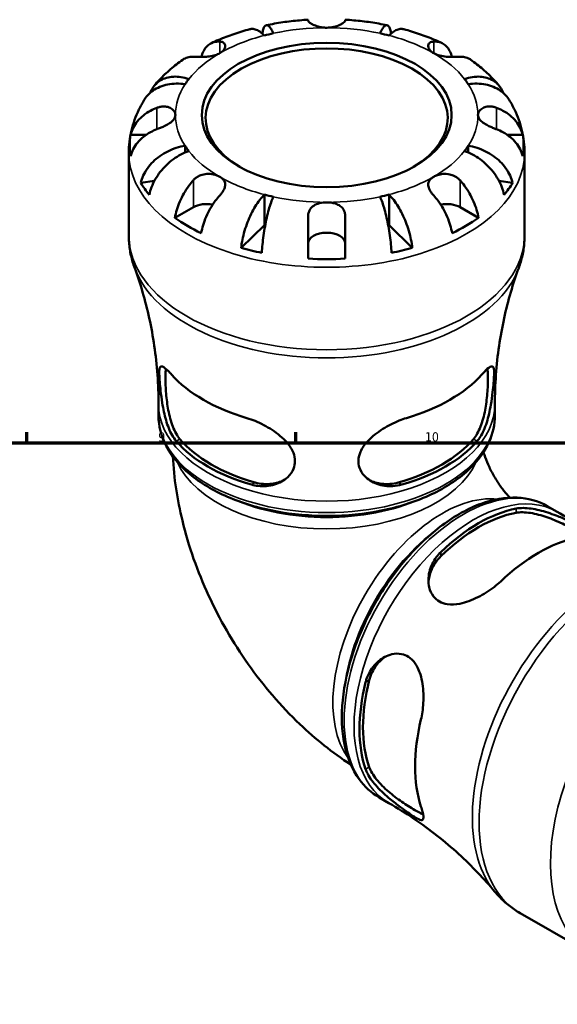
# Model space of a CAD drawing. Header units: millimetres. Extents: x 0 to 903, y 0 to 953.
# Tile 8 of 9: x 559 to 699, y 428 to 684. Entities that reach past the tile are written whole.
import ezdxf

# ---------------------------------------------------------------- set-up
doc = ezdxf.new("R2010")
doc.units = ezdxf.units.MM
for name, color, linetype, lineweight in [('Border (ANSI)', 7, 'Continuous', 70), ('Visible (ANSI)', 7, 'Continuous', 50), ('Visible Narrow (ANSI)', 7, 'Continuous', 35)]:
    doc.layers.add(name, color=color, linetype=linetype, lineweight=lineweight)
doc.styles.add('Note Text (ANSI)', font='tahoma.ttf')

# ---------------------------------------------------------------- blocks, each defined once
blk = doc.blocks.new('Borders Default Border')
at = {"layer": 'Border (ANSI)'}
for p, q in [((560.67, 574), (560.67, 576.8)), ((630.75, 574), (630.75, 576.8))]:
    blk.add_line(p, q, dxfattribs=at)
at = {"layer": 'Border (ANSI)', "flags": 128}
blk.add_lwpolyline([(20, 20), (20, 574), (821, 574), (821, 20), (20, 20)], dxfattribs=at)
at = {"layer": 'Border (ANSI)', "color": 5, "true_color": 0x0000ff, "char_height": 2.4, "attachment_point": 7, "style": 'Note Text (ANSI)'}
for s, insert in [('9', (594.92, 574.35)), ('10', (664.35, 574.35))]:
    blk.add_mtext(s, dxfattribs=dict(at, insert=insert))

msp = doc.modelspace()

# ---------------------------------------------------------------- linework, layer by layer
at = {"layer": 'Visible (ANSI)'}
for p, q in [((633.9, 683.98), (633.9, 684.18)), ((643.6, 684.18), (643.6, 683.98)), ((587.73, 654.25), (591.83, 654.25)), ((685.68, 654.25), (689.78, 654.25)), ((601.91, 651.35), (601.91, 649.63)), ((675.6, 651.35), (675.6, 649.63)), ((587.25, 628.02), (587.25, 649.47)), ((690.25, 628.02), (690.25, 649.47)), ((590.36, 641.7), (593.93, 642.24)), ((683.58, 642.24), (687.15, 641.7)), ((622.53, 638.66), (622.53, 630.74)), ((654.98, 638.66), (654.98, 630.74)), ((599.25, 632.6), (604.05, 635.38)), ((673.46, 635.38), (678.26, 632.6)), ((616.47, 624.8), (622.53, 630.74)), ((633.9, 621.99), (633.9, 632.91)), ((643.6, 632.91), (643.6, 621.99)), ((654.98, 630.74), (661.04, 624.8)), ((594.98, 581.16), (594.98, 584.13)), ((682.53, 581.16), (682.53, 584.13)), ((696.15, 557.57), (698.72, 556.09)), ((652.37, 481.75), (654.95, 480.27)), ((689.09, 451.63), (707.67, 440.91))]:
    msp.add_line(p, q, dxfattribs=at)
for centre, major_axis, start_param, end_param in [((638.75, 659.37), (-39.37, 0), 5.073083, 5.137094), ((638.75, 659.37), (-39.37, 0), 4.287684, 4.351695), ((638.75, 658.53), (-31.5, 0), 2.372413, 7.052365), ((638.75, 659.37), (-39.37, 0), 5.858481, 5.922492), ((638.75, 659.37), (39.37, 0), 0.360694, 0.424705), ((638.75, 651.45), (-51.26, 0), 6.188419, 6.377952), ((638.75, 651.45), (51.26, 0), 6.188419, 6.377952), ((638.75, 659.37), (-39.37, 0), 0.360694, 0.424705), ((638.75, 659.37), (39.37, 0), 5.858481, 5.922492), ((638.75, 651.45), (-51.26, 0), 0.335683, 0.449715), ((638.75, 651.45), (51.26, 0), 5.833471, 5.947502), ((638.75, 659.37), (39.37, 0), 4.287684, 4.351695), ((638.75, 659.37), (39.37, 0), 5.073083, 5.137094), ((607.48, 633.4), (4.85, 0), 1.234092, 2.356194), ((670.03, 633.4), (4.85, 0), 0.785398, 1.9075), ((638.75, 651.45), (-51.26, 0), 0.690632, 0.880165), ((638.75, 651.45), (39.38, 0), 4.287684, 4.293962), ((638.75, 651.45), (39.37, 0), 5.130816, 5.137094), ((638.75, 651.45), (-51.26, 0), 2.261428, 2.450961), ((638.75, 625.92), (-4.85, 0), 3.141593, 6.283185), ((638.75, 651.45), (-51.26, 0), 1.121082, 1.235113), ((638.75, 651.45), (-51.26, 0), 1.90648, 2.020511), ((638.75, 651.45), (-51.26, 0), 1.47603, 1.665563), ((638.75, 603.78), (45.39, 0), 3.616655, 4.237327), ((638.75, 603.78), (45.39, 0), 5.187451, 5.808123), ((638.75, 585.78), (-43.79, 0), 0.463321, 1.107475), ((638.75, 585.78), (-42.51, 0), 0.453326, 1.11747), ((638.75, 585.78), (-42.51, 0), 2.024122, 2.688267), ((638.75, 585.78), (-43.79, 0), 2.034117, 2.678272), ((678.26, 517.35), (21.89, 37.92), 0.463321, 1.107475), ((678.26, 517.35), (21.26, 36.82), 0.453326, 1.11747), ((693.85, 508.35), (-22.69, -39.31), 3.616655, 4.237327), ((678.26, 517.35), (21.89, 37.92), 2.034117, 2.678272), ((678.26, 517.35), (21.26, 36.82), 2.024122, 2.688267), ((693.85, 508.35), (-22.69, -39.31), 5.187451, 5.808123)]:
    msp.add_ellipse(centre, major_axis=major_axis, ratio=0.57735, start_param=start_param, end_param=end_param, dxfattribs=at)
msp.add_ellipse((638.75, 659.37), major_axis=(32.53, 0), ratio=0.57735, dxfattribs=at)
for points, knots in [([(622.53, 680.08), (622.15, 680.46), (621.73, 680.81), (620.91, 681.35), (620.51, 681.54), (619.81, 681.76), (619.44, 681.81), (618.96, 681.77), (618.84, 681.75), (618.72, 681.72)], [5.4054325, 5.4054325, 5.4054325, 5.4054325, 5.6314382, 5.6314382, 5.857444, 5.857444, 6.0826172, 6.0826172, 6.1654865, 6.1654865, 6.1654865, 6.1654865]), ([(622, 680.57), (622.01, 680.65), (622.03, 680.74), (622.11, 681.22), (622.21, 681.6), (622.44, 682.2), (622.57, 682.42), (622.83, 682.69), (622.99, 682.77), (623.33, 682.75), (623.51, 682.65), (623.86, 682.34), (624.06, 682.1), (624.46, 681.46), (624.67, 681.06), (624.86, 680.64)], [0.404482, 0.404482, 0.404482, 0.404482, 0.448338, 0.448338, 0.672896, 0.672896, 0.897454, 0.897454, 1.122627, 1.122627, 1.3478, 1.3478, 1.573806, 1.573806, 1.799811, 1.799811, 1.799811, 1.799811]), ([(633.9, 684.18), (633.17, 684.14), (632.43, 684.08), (630.97, 683.95), (630.24, 683.88), (628.78, 683.71), (628.05, 683.61), (626.6, 683.4), (625.88, 683.28), (624.45, 683.03), (623.74, 682.89), (623.03, 682.75)], [2.4609094, 2.4609094, 2.4609094, 2.4609094, 2.5087357, 2.5087357, 2.5565621, 2.5565621, 2.6043885, 2.6043885, 2.6522149, 2.6522149, 2.7000412, 2.7000412, 2.7000412, 2.7000412]), ([(638.75, 682.1), (638.38, 682.1), (638, 682.13), (637.23, 682.23), (636.85, 682.31), (636.03, 682.54), (635.6, 682.71), (634.89, 683.05), (634.61, 683.22), (634.24, 683.49), (634.13, 683.6), (633.97, 683.78), (633.93, 683.86), (633.91, 683.95), (633.9, 683.96), (633.9, 683.98)], [0, 0, 0, 0, 0.1137566, 0.1137566, 0.235381, 0.235381, 0.394309, 0.394309, 0.5463069, 0.5463069, 0.6520405, 0.6520405, 0.7538182, 0.7538182, 0.779338, 0.779338, 0.779338, 0.779338]), ([(643.6, 683.98), (643.6, 683.96), (643.6, 683.93), (643.57, 683.83), (643.52, 683.75), (643.34, 683.56), (643.22, 683.45), (642.82, 683.17), (642.51, 682.99), (641.71, 682.62), (641.19, 682.44), (640.03, 682.18), (639.4, 682.1), (638.75, 682.1)], [-0.780901, -0.780901, -0.780901, -0.780901, -0.7424964, -0.7424964, -0.6416801, -0.6416801, -0.533088, -0.533088, -0.3772794, -0.3772794, -0.1925034, -0.1925034, 0, 0, 0, 0]), ([(654.48, 682.75), (653.77, 682.89), (653.06, 683.03), (651.63, 683.28), (650.91, 683.4), (649.46, 683.61), (648.73, 683.71), (647.27, 683.88), (646.54, 683.95), (645.08, 684.08), (644.34, 684.14), (643.6, 684.18)], [2.0123477, 2.0123477, 2.0123477, 2.0123477, 2.0601741, 2.0601741, 2.1080005, 2.1080005, 2.1558269, 2.1558269, 2.2036533, 2.2036533, 2.2514796, 2.2514796, 2.2514796, 2.2514796]), ([(652.65, 680.64), (652.84, 681.06), (653.05, 681.46), (653.45, 682.1), (653.65, 682.34), (654, 682.65), (654.18, 682.75), (654.52, 682.77), (654.68, 682.69), (654.94, 682.42), (655.07, 682.2), (655.3, 681.6), (655.4, 681.22), (655.48, 680.74), (655.5, 680.65), (655.51, 680.57)], [5.405432, 5.405432, 5.405432, 5.405432, 5.631438, 5.631438, 5.857444, 5.857444, 6.082617, 6.082617, 6.30779, 6.30779, 6.532348, 6.532348, 6.756906, 6.756906, 6.800762, 6.800762, 6.800762, 6.800762]), ([(658.79, 681.72), (658.67, 681.75), (658.55, 681.77), (658.07, 681.81), (657.7, 681.76), (657, 681.54), (656.6, 681.35), (655.78, 680.81), (655.36, 680.46), (654.98, 680.08)], [1.0397575, 1.0397575, 1.0397575, 1.0397575, 1.1226267, 1.1226267, 1.3478, 1.3478, 1.5738057, 1.5738057, 1.7998115, 1.7998115, 1.7998115, 1.7998115]), ([(618.72, 681.72), (618.02, 681.53), (617.33, 681.33), (615.96, 680.9), (615.28, 680.68), (613.94, 680.22), (613.27, 679.98), (611.95, 679.47), (611.3, 679.21), (610.01, 678.66), (609.37, 678.37), (608.74, 678.07)], [2.7981131, 2.7981131, 2.7981131, 2.7981131, 2.8463714, 2.8463714, 2.8946297, 2.8946297, 2.942888, 2.942888, 2.9911463, 2.9911463, 3.0394045, 3.0394045, 3.0394045, 3.0394045]), ([(668.77, 678.07), (668.14, 678.37), (667.5, 678.66), (666.21, 679.21), (665.56, 679.47), (664.24, 679.98), (663.57, 680.22), (662.23, 680.68), (661.55, 680.9), (660.18, 681.33), (659.49, 681.53), (658.79, 681.72)], [1.6729845, 1.6729845, 1.6729845, 1.6729845, 1.7212427, 1.7212427, 1.769501, 1.769501, 1.8177593, 1.8177593, 1.8660176, 1.8660176, 1.9142758, 1.9142758, 1.9142758, 1.9142758]), ([(606.15, 674.48), (606.26, 674.97), (606.41, 675.41), (606.79, 676.23), (607.06, 676.67), (607.7, 677.41), (608.07, 677.71), (608.82, 678.14), (609.27, 678.31), (610.13, 678.47), (610.52, 678.5), (610.91, 678.48)], [0.258624, 0.258624, 0.258624, 0.258624, 0.448154, 0.448154, 0.672744, 0.672744, 0.897333, 0.897333, 1.122733, 1.122733, 1.298149, 1.298149, 1.298149, 1.298149]), ([(610.91, 678.48), (611.06, 678.48), (611.19, 678.46), (611.46, 678.4), (611.59, 678.36), (611.85, 678.23), (611.97, 678.15), (612.25, 677.84), (612.34, 677.59), (612.32, 677), (612.2, 676.67), (611.73, 676.02), (611.37, 675.71), (610.91, 675.45)], [-0.7851647, -0.7851647, -0.7851647, -0.7851647, -0.716742, -0.716742, -0.6425931, -0.6425931, -0.5481734, -0.5481734, -0.3758449, -0.3758449, -0.1926592, -0.1926592, 0, 0, 0, 0]), ([(666.6, 675.45), (666.29, 675.62), (666.02, 675.82), (665.57, 676.28), (665.4, 676.53), (665.16, 677.12), (665.14, 677.44), (665.31, 677.89), (665.42, 678.05), (665.71, 678.26), (665.85, 678.34), (666.19, 678.44), (666.37, 678.47), (666.58, 678.48), (666.59, 678.48), (666.6, 678.48)], [-3.3753593, -3.3753593, -3.3753593, -3.3753593, -3.2447206, -3.2447206, -3.1008128, -3.1008128, -2.9131852, -2.9131852, -2.7854081, -2.7854081, -2.6909433, -2.6909433, -2.5942729, -2.5942729, -2.5910823, -2.5910823, -2.5910823, -2.5910823]), ([(666.6, 678.48), (666.99, 678.5), (667.38, 678.47), (668.24, 678.31), (668.69, 678.14), (669.44, 677.71), (669.81, 677.41), (670.45, 676.67), (670.72, 676.23), (671.1, 675.41), (671.25, 674.97), (671.36, 674.48)], [5.914315, 5.914315, 5.914315, 5.914315, 6.08973, 6.08973, 6.31513, 6.31513, 6.53972, 6.53972, 6.764309, 6.764309, 6.953839, 6.953839, 6.953839, 6.953839]), ([(604.05, 674.52), (603.66, 674.54), (603.27, 674.51), (602.41, 674.35), (601.96, 674.18), (601.48, 673.9), (601.37, 673.83), (601.27, 673.76)], [5.9143151, 5.9143151, 5.9143151, 5.9143151, 6.089731, 6.089731, 6.3151309, 6.3151309, 6.3796216, 6.3796216, 6.3796216, 6.3796216]), ([(610.91, 675.45), (610.57, 675.25), (610.18, 675.08), (609.27, 674.8), (608.74, 674.69), (607.71, 674.55), (607.22, 674.52), (606.31, 674.48), (605.9, 674.48), (605.28, 674.48), (605.06, 674.49), (604.65, 674.5), (604.47, 674.5), (604.21, 674.51), (604.13, 674.52), (604.05, 674.52)], [0, 0, 0, 0, 0.1455897, 0.1455897, 0.3093084, 0.3093084, 0.4583051, 0.4583051, 0.5873511, 0.5873511, 0.6677541, 0.6677541, 0.7399915, 0.7399915, 0.7763225, 0.7763225, 0.7763225, 0.7763225]), ([(673.46, 674.52), (673.35, 674.52), (673.24, 674.51), (672.9, 674.5), (672.67, 674.49), (672.13, 674.48), (671.83, 674.48), (671.01, 674.49), (670.49, 674.5), (669.35, 674.6), (668.75, 674.69), (667.59, 674.98), (667.05, 675.18), (666.6, 675.45)], [-0.775077, -0.775077, -0.775077, -0.775077, -0.725604, -0.725604, -0.6359426, -0.6359426, -0.5336564, -0.5336564, -0.3753162, -0.3753162, -0.1921678, -0.1921678, 0, 0, 0, 0]), ([(676.24, 673.76), (676.14, 673.83), (676.03, 673.9), (675.55, 674.18), (675.1, 674.35), (674.24, 674.51), (673.85, 674.54), (673.46, 674.52)], [0.8328421, 0.8328421, 0.8328421, 0.8328421, 0.8973328, 0.8973328, 1.1227327, 1.1227327, 1.2981486, 1.2981486, 1.2981486, 1.2981486]), ([(601.27, 673.76), (600.72, 673.37), (600.18, 672.97), (599.13, 672.15), (598.62, 671.73), (597.61, 670.86), (597.12, 670.42), (596.16, 669.5), (595.7, 669.03), (594.79, 668.06), (594.35, 667.56), (593.92, 667.05)], [3.2419452, 3.2419452, 3.2419452, 3.2419452, 3.2895229, 3.2895229, 3.3371007, 3.3371007, 3.3846785, 3.3846785, 3.4322562, 3.4322562, 3.479834, 3.479834, 3.479834, 3.479834]), ([(683.59, 667.05), (683.16, 667.56), (682.72, 668.06), (681.81, 669.03), (681.35, 669.5), (680.39, 670.42), (679.9, 670.86), (678.89, 671.73), (678.38, 672.15), (677.33, 672.97), (676.79, 673.37), (676.24, 673.76)], [1.232555, 1.232555, 1.232555, 1.232555, 1.2801328, 1.2801328, 1.3277105, 1.3277105, 1.3752883, 1.3752883, 1.422866, 1.422866, 1.4704438, 1.4704438, 1.4704438, 1.4704438]), ([(592.86, 665.19), (592.96, 665.45), (593.06, 665.69), (593.43, 666.4), (593.76, 666.88), (594.54, 667.72), (594.99, 668.08), (595.91, 668.64), (596.45, 668.88), (597.63, 669.22), (598.25, 669.32), (599.45, 669.38), (600.13, 669.35), (601.52, 669.14), (602.23, 668.96), (602.88, 668.74)], [0.342713, 0.342713, 0.342713, 0.342713, 0.448338, 0.448338, 0.672896, 0.672896, 0.897454, 0.897454, 1.122627, 1.122627, 1.3478, 1.3478, 1.573806, 1.573806, 1.799811, 1.799811, 1.799811, 1.799811]), ([(674.63, 668.74), (675.28, 668.96), (675.99, 669.14), (677.38, 669.35), (678.06, 669.38), (679.26, 669.32), (679.88, 669.22), (681.06, 668.88), (681.6, 668.64), (682.52, 668.08), (682.97, 667.72), (683.75, 666.88), (684.08, 666.4), (684.45, 665.69), (684.55, 665.45), (684.65, 665.19)], [5.405432, 5.405432, 5.405432, 5.405432, 5.631438, 5.631438, 5.857444, 5.857444, 6.082617, 6.082617, 6.30779, 6.30779, 6.532348, 6.532348, 6.756906, 6.756906, 6.86253, 6.86253, 6.86253, 6.86253]), ([(601.91, 667.39), (601.18, 667.5), (600.39, 667.56), (598.83, 667.53), (598.06, 667.45), (596.72, 667.18), (596.01, 666.97), (594.69, 666.43), (594.08, 666.09), (593.05, 665.38), (592.54, 664.94), (591.77, 664.08), (591.48, 663.68), (591.23, 663.28)], [5.405432, 5.405432, 5.405432, 5.405432, 5.631438, 5.631438, 5.857444, 5.857444, 6.082617, 6.082617, 6.30779, 6.30779, 6.532348, 6.532348, 6.702846, 6.702846, 6.702846, 6.702846]), ([(686.28, 663.28), (686.03, 663.68), (685.74, 664.08), (684.97, 664.94), (684.46, 665.38), (683.43, 666.09), (682.82, 666.43), (681.5, 666.97), (680.79, 667.18), (679.45, 667.45), (678.68, 667.53), (677.12, 667.56), (676.33, 667.5), (675.6, 667.39)], [0.502398, 0.502398, 0.502398, 0.502398, 0.672896, 0.672896, 0.897454, 0.897454, 1.122627, 1.122627, 1.3478, 1.3478, 1.573806, 1.573806, 1.799811, 1.799811, 1.799811, 1.799811]), ([(591.23, 663.28), (590.74, 662.47), (590.28, 661.63), (589.45, 659.9), (589.08, 659.01), (588.43, 657.18), (588.16, 656.25), (587.71, 654.35), (587.54, 653.39), (587.31, 651.44), (587.25, 650.45), (587.25, 649.47)], [3.5898317, 3.5898317, 3.5898317, 3.5898317, 3.6572635, 3.6572635, 3.7246953, 3.7246953, 3.7921272, 3.7921272, 3.859559, 3.859559, 3.9269908, 3.9269908, 3.9269908, 3.9269908]), ([(587.73, 654.25), (587.89, 654.88), (588.13, 655.5), (588.69, 656.62), (589.08, 657.21), (589.99, 658.32), (590.51, 658.83), (591.57, 659.7), (592.21, 660.13), (593.42, 660.79), (593.98, 661.04), (594.53, 661.25)], [0.230037, 0.230037, 0.230037, 0.230037, 0.448154, 0.448154, 0.672744, 0.672744, 0.897333, 0.897333, 1.122733, 1.122733, 1.298149, 1.298149, 1.298149, 1.298149]), ([(594.53, 661.25), (594.65, 661.29), (594.76, 661.33), (595.19, 661.46), (595.5, 661.53), (596.14, 661.61), (596.46, 661.61), (597.22, 661.54), (597.64, 661.42), (598.43, 661.04), (598.77, 660.76), (599.25, 660.11), (599.38, 659.74), (599.38, 659.37)], [-0.780901, -0.780901, -0.780901, -0.780901, -0.7424964, -0.7424964, -0.6416801, -0.6416801, -0.533088, -0.533088, -0.3772794, -0.3772794, -0.1925034, -0.1925034, 0, 0, 0, 0]), ([(678.13, 659.37), (678.13, 659.59), (678.17, 659.81), (678.36, 660.25), (678.5, 660.46), (678.93, 660.92), (679.26, 661.14), (680, 661.46), (680.41, 661.56), (681.17, 661.61), (681.49, 661.6), (682.12, 661.51), (682.44, 661.43), (682.83, 661.3), (682.9, 661.28), (682.98, 661.25)], [0, 0, 0, 0, 0.1137566, 0.1137566, 0.235381, 0.235381, 0.394309, 0.394309, 0.5463069, 0.5463069, 0.6520405, 0.6520405, 0.7538182, 0.7538182, 0.779338, 0.779338, 0.779338, 0.779338]), ([(682.98, 661.25), (683.53, 661.04), (684.09, 660.79), (685.3, 660.13), (685.94, 659.7), (687, 658.83), (687.52, 658.32), (688.43, 657.21), (688.82, 656.62), (689.38, 655.5), (689.62, 654.88), (689.78, 654.25)], [5.914315, 5.914315, 5.914315, 5.914315, 6.089731, 6.089731, 6.31513, 6.31513, 6.53972, 6.53972, 6.764309, 6.764309, 6.982426, 6.982426, 6.982426, 6.982426]), ([(690.25, 649.47), (690.25, 650.45), (690.2, 651.44), (689.97, 653.39), (689.8, 654.35), (689.35, 656.25), (689.08, 657.18), (688.43, 659.01), (688.06, 659.9), (687.23, 661.63), (686.77, 662.47), (686.28, 663.28)], [0.7853982, 0.7853982, 0.7853982, 0.7853982, 0.85283, 0.85283, 0.9202618, 0.9202618, 0.9876936, 0.9876936, 1.0551255, 1.0551255, 1.1225573, 1.1225573, 1.1225573, 1.1225573]), ([(599.38, 659.37), (599.38, 659.15), (599.34, 658.93), (599.15, 658.49), (599.01, 658.27), (598.58, 657.77), (598.25, 657.5), (597.51, 657), (597.1, 656.77), (596.34, 656.4), (596.02, 656.26), (595.39, 655.98), (595.07, 655.86), (594.68, 655.71), (594.61, 655.68), (594.53, 655.65)], [0, 0, 0, 0, 0.1137566, 0.1137566, 0.235381, 0.235381, 0.394309, 0.394309, 0.5463069, 0.5463069, 0.6520405, 0.6520405, 0.7538182, 0.7538182, 0.779338, 0.779338, 0.779338, 0.779338]), ([(682.98, 655.65), (682.86, 655.69), (682.75, 655.74), (682.32, 655.9), (682.01, 656.03), (681.37, 656.31), (681.05, 656.46), (680.29, 656.84), (679.87, 657.08), (679.08, 657.64), (678.74, 657.95), (678.26, 658.64), (678.13, 659), (678.13, 659.37)], [-0.780901, -0.780901, -0.780901, -0.780901, -0.7424964, -0.7424964, -0.6416801, -0.6416801, -0.533088, -0.533088, -0.3772794, -0.3772794, -0.1925034, -0.1925034, 0, 0, 0, 0]), ([(594.53, 655.65), (593.98, 655.44), (593.42, 655.19), (592.21, 654.53), (591.57, 654.1), (590.51, 653.23), (589.99, 652.72), (589.08, 651.61), (588.69, 651.02), (588.13, 649.9), (587.89, 649.28), (587.73, 648.65)], [5.914315, 5.914315, 5.914315, 5.914315, 6.089731, 6.089731, 6.315131, 6.315131, 6.53972, 6.53972, 6.764309, 6.764309, 6.982427, 6.982427, 6.982427, 6.982427]), ([(689.78, 648.65), (689.62, 649.28), (689.38, 649.9), (688.82, 651.02), (688.43, 651.61), (687.52, 652.72), (687, 653.23), (685.94, 654.1), (685.3, 654.53), (684.09, 655.19), (683.53, 655.44), (682.98, 655.65)], [0.230037, 0.230037, 0.230037, 0.230037, 0.448154, 0.448154, 0.672744, 0.672744, 0.897333, 0.897333, 1.122733, 1.122733, 1.298149, 1.298149, 1.298149, 1.298149]), ([(590.36, 641.7), (590.51, 642.36), (590.75, 643.01), (591.29, 644.21), (591.66, 644.86), (592.54, 646.1), (593.05, 646.69), (594.08, 647.71), (594.69, 648.23), (596.01, 649.16), (596.72, 649.58), (598.06, 650.25), (598.83, 650.57), (600.39, 651.06), (601.18, 651.24), (601.91, 651.35)], [0.230035, 0.230035, 0.230035, 0.230035, 0.448338, 0.448338, 0.672896, 0.672896, 0.897454, 0.897454, 1.122627, 1.122627, 1.3478, 1.3478, 1.573806, 1.573806, 1.799811, 1.799811, 1.799811, 1.799811]), ([(675.6, 651.35), (676.33, 651.24), (677.12, 651.06), (678.68, 650.57), (679.45, 650.25), (680.79, 649.58), (681.5, 649.16), (682.82, 648.23), (683.43, 647.71), (684.46, 646.69), (684.97, 646.1), (685.85, 644.86), (686.22, 644.21), (686.76, 643.01), (687, 642.36), (687.15, 641.7)], [5.405432, 5.405432, 5.405432, 5.405432, 5.631438, 5.631438, 5.857444, 5.857444, 6.082617, 6.082617, 6.30779, 6.30779, 6.532348, 6.532348, 6.756906, 6.756906, 6.975209, 6.975209, 6.975209, 6.975209]), ([(602.88, 650), (602.23, 649.78), (601.52, 649.48), (600.13, 648.75), (599.45, 648.32), (598.25, 647.44), (597.63, 646.92), (596.45, 645.77), (595.91, 645.16), (594.99, 643.98), (594.54, 643.32), (593.76, 641.94), (593.43, 641.24), (592.94, 639.96), (592.73, 639.27), (592.6, 638.59)], [5.405432, 5.405432, 5.405432, 5.405432, 5.631438, 5.631438, 5.857444, 5.857444, 6.082617, 6.082617, 6.30779, 6.30779, 6.532348, 6.532348, 6.756906, 6.756906, 6.975209, 6.975209, 6.975209, 6.975209]), ([(684.91, 638.59), (684.78, 639.27), (684.57, 639.96), (684.08, 641.24), (683.75, 641.94), (682.97, 643.32), (682.52, 643.98), (681.6, 645.16), (681.06, 645.77), (679.88, 646.92), (679.26, 647.44), (678.06, 648.32), (677.38, 648.75), (675.99, 649.48), (675.28, 649.78), (674.63, 650)], [0.230035, 0.230035, 0.230035, 0.230035, 0.448338, 0.448338, 0.672896, 0.672896, 0.897454, 0.897454, 1.122627, 1.122627, 1.3478, 1.3478, 1.573806, 1.573806, 1.799811, 1.799811, 1.799811, 1.799811]), ([(604.05, 642.37), (604.16, 642.49), (604.27, 642.61), (604.61, 642.91), (604.84, 643.09), (605.38, 643.43), (605.68, 643.58), (606.5, 643.89), (607.02, 644), (608.16, 644.08), (608.76, 644.03), (609.92, 643.77), (610.46, 643.56), (610.91, 643.3)], [-0.775077, -0.775077, -0.775077, -0.775077, -0.725604, -0.725604, -0.6359426, -0.6359426, -0.5336564, -0.5336564, -0.3753162, -0.3753162, -0.1921678, -0.1921678, 0, 0, 0, 0]), ([(610.91, 643.3), (611.22, 643.12), (611.49, 642.92), (611.94, 642.45), (612.11, 642.19), (612.35, 641.53), (612.37, 641.13), (612.2, 640.41), (612.09, 640.11), (611.8, 639.58), (611.66, 639.35), (611.32, 638.89), (611.14, 638.66), (610.93, 638.43), (610.92, 638.42), (610.91, 638.41)], [-3.3753593, -3.3753593, -3.3753593, -3.3753593, -3.2447206, -3.2447206, -3.1008128, -3.1008128, -2.9131852, -2.9131852, -2.7854081, -2.7854081, -2.6909433, -2.6909433, -2.5942729, -2.5942729, -2.5910823, -2.5910823, -2.5910823, -2.5910823]), ([(666.6, 638.41), (666.49, 638.53), (666.39, 638.65), (666.11, 638.99), (665.95, 639.21), (665.64, 639.69), (665.51, 639.94), (665.25, 640.57), (665.17, 640.93), (665.19, 641.67), (665.31, 642.04), (665.79, 642.73), (666.14, 643.03), (666.6, 643.3)], [-0.775077, -0.775077, -0.775077, -0.775077, -0.725604, -0.725604, -0.6359426, -0.6359426, -0.5336564, -0.5336564, -0.3753162, -0.3753162, -0.1921678, -0.1921678, 0, 0, 0, 0]), ([(666.6, 643.3), (666.91, 643.47), (667.25, 643.63), (668.05, 643.88), (668.5, 643.98), (669.57, 644.08), (670.19, 644.05), (671.21, 643.82), (671.61, 643.68), (672.26, 643.36), (672.52, 643.2), (673, 642.83), (673.23, 642.62), (673.44, 642.39), (673.45, 642.38), (673.46, 642.37)], [-3.3753593, -3.3753593, -3.3753593, -3.3753593, -3.2447206, -3.2447206, -3.1008128, -3.1008128, -2.9131852, -2.9131852, -2.7854081, -2.7854081, -2.6909433, -2.6909433, -2.5942729, -2.5942729, -2.5910823, -2.5910823, -2.5910823, -2.5910823]), ([(599.25, 632.6), (599.36, 633.3), (599.53, 634.02), (599.93, 635.36), (600.2, 636.11), (600.84, 637.59), (601.21, 638.32), (601.96, 639.61), (602.41, 640.3), (603.27, 641.46), (603.66, 641.94), (604.05, 642.37)], [0.230037, 0.230037, 0.230037, 0.230037, 0.448154, 0.448154, 0.672744, 0.672744, 0.897333, 0.897333, 1.122733, 1.122733, 1.298149, 1.298149, 1.298149, 1.298149]), ([(673.46, 642.37), (673.85, 641.94), (674.24, 641.46), (675.1, 640.3), (675.55, 639.61), (676.3, 638.32), (676.67, 637.59), (677.31, 636.11), (677.58, 635.36), (677.98, 634.02), (678.15, 633.3), (678.26, 632.6)], [5.914315, 5.914315, 5.914315, 5.914315, 6.089731, 6.089731, 6.315131, 6.315131, 6.53972, 6.53972, 6.764309, 6.764309, 6.982427, 6.982427, 6.982427, 6.982427]), ([(610.91, 638.41), (610.52, 637.98), (610.13, 637.5), (609.27, 636.34), (608.82, 635.65), (608.07, 634.36), (607.7, 633.63), (607.06, 632.15), (606.79, 631.4), (606.39, 630.06), (606.22, 629.34), (606.1, 628.64)], [5.914315, 5.914315, 5.914315, 5.914315, 6.08973, 6.08973, 6.31513, 6.31513, 6.53972, 6.53972, 6.764309, 6.764309, 6.982426, 6.982426, 6.982426, 6.982426]), ([(616.47, 624.8), (616.55, 625.51), (616.68, 626.25), (616.96, 627.65), (617.16, 628.43), (617.62, 629.99), (617.89, 630.77), (618.42, 632.16), (618.75, 632.9), (619.44, 634.32), (619.81, 635), (620.51, 636.16), (620.91, 636.75), (621.73, 637.81), (622.15, 638.28), (622.53, 638.66)], [0.230035, 0.230035, 0.230035, 0.230035, 0.448338, 0.448338, 0.672896, 0.672896, 0.897454, 0.897454, 1.122627, 1.122627, 1.3478, 1.3478, 1.573806, 1.573806, 1.799811, 1.799811, 1.799811, 1.799811]), ([(654.98, 638.66), (655.36, 638.28), (655.78, 637.81), (656.6, 636.75), (657, 636.16), (657.7, 635), (658.07, 634.32), (658.76, 632.9), (659.09, 632.16), (659.62, 630.77), (659.89, 629.99), (660.35, 628.43), (660.55, 627.65), (660.83, 626.25), (660.96, 625.51), (661.04, 624.8)], [5.405432, 5.405432, 5.405432, 5.405432, 5.631438, 5.631438, 5.857444, 5.857444, 6.082617, 6.082617, 6.30779, 6.30779, 6.532348, 6.532348, 6.756906, 6.756906, 6.975209, 6.975209, 6.975209, 6.975209]), ([(671.41, 628.64), (671.29, 629.34), (671.12, 630.06), (670.72, 631.4), (670.45, 632.15), (669.81, 633.63), (669.44, 634.36), (668.69, 635.65), (668.24, 636.34), (667.38, 637.5), (666.99, 637.98), (666.6, 638.41)], [0.230037, 0.230037, 0.230037, 0.230037, 0.448154, 0.448154, 0.672744, 0.672744, 0.897333, 0.897333, 1.122733, 1.122733, 1.298149, 1.298149, 1.298149, 1.298149]), ([(624.86, 638.1), (624.67, 637.68), (624.46, 637.16), (624.06, 636), (623.86, 635.36), (623.51, 634.11), (623.33, 633.39), (622.99, 631.89), (622.83, 631.11), (622.57, 629.65), (622.44, 628.84), (622.21, 627.22), (622.11, 626.42), (621.97, 624.99), (621.91, 624.23), (621.87, 623.51)], [5.405432, 5.405432, 5.405432, 5.405432, 5.631438, 5.631438, 5.857444, 5.857444, 6.082617, 6.082617, 6.30779, 6.30779, 6.532348, 6.532348, 6.756906, 6.756906, 6.975209, 6.975209, 6.975209, 6.975209]), ([(633.9, 632.91), (633.9, 633.02), (633.91, 633.13), (633.94, 633.53), (633.99, 633.8), (634.17, 634.35), (634.29, 634.62), (634.69, 635.21), (635, 635.51), (635.8, 636.06), (636.32, 636.27), (637.48, 636.57), (638.11, 636.64), (638.75, 636.64)], [-0.780901, -0.780901, -0.780901, -0.780901, -0.7424964, -0.7424964, -0.6416801, -0.6416801, -0.533088, -0.533088, -0.3772794, -0.3772794, -0.1925034, -0.1925034, 0, 0, 0, 0]), ([(638.75, 636.64), (639.13, 636.64), (639.51, 636.61), (640.28, 636.5), (640.66, 636.42), (641.48, 636.15), (641.91, 635.94), (642.62, 635.42), (642.9, 635.12), (643.27, 634.52), (643.38, 634.26), (643.54, 633.71), (643.58, 633.42), (643.6, 633.06), (643.6, 632.99), (643.6, 632.91)], [0, 0, 0, 0, 0.1137566, 0.1137566, 0.235381, 0.235381, 0.394309, 0.394309, 0.5463069, 0.5463069, 0.6520405, 0.6520405, 0.7538182, 0.7538182, 0.779338, 0.779338, 0.779338, 0.779338]), ([(655.64, 623.51), (655.6, 624.23), (655.54, 624.99), (655.4, 626.42), (655.3, 627.22), (655.07, 628.84), (654.94, 629.65), (654.68, 631.11), (654.52, 631.89), (654.18, 633.39), (654, 634.11), (653.65, 635.36), (653.45, 636), (653.05, 637.16), (652.84, 637.68), (652.65, 638.1)], [0.230035, 0.230035, 0.230035, 0.230035, 0.448338, 0.448338, 0.672896, 0.672896, 0.897454, 0.897454, 1.122627, 1.122627, 1.3478, 1.3478, 1.573806, 1.573806, 1.799811, 1.799811, 1.799811, 1.799811]), ([(587.25, 628.02), (587.25, 627.44), (587.28, 626.86), (587.36, 625.7), (587.42, 625.12), (587.59, 623.98), (587.69, 623.41), (587.94, 622.28), (588.08, 621.72), (588.41, 620.61), (588.59, 620.07), (588.78, 619.53)], [3.9269908, 3.9269908, 3.9269908, 3.9269908, 3.9688035, 3.9688035, 4.0106161, 4.0106161, 4.0524288, 4.0524288, 4.0942414, 4.0942414, 4.1360541, 4.1360541, 4.1360541, 4.1360541]), ([(688.73, 619.53), (688.92, 620.07), (689.1, 620.61), (689.43, 621.72), (689.57, 622.28), (689.82, 623.41), (689.92, 623.98), (690.09, 625.12), (690.15, 625.7), (690.23, 626.86), (690.25, 627.44), (690.25, 628.02)], [0.5763349, 0.5763349, 0.5763349, 0.5763349, 0.6181475, 0.6181475, 0.6599602, 0.6599602, 0.7017728, 0.7017728, 0.7435855, 0.7435855, 0.7853982, 0.7853982, 0.7853982, 0.7853982]), ([(594.98, 584.13), (594.98, 586.69), (594.89, 589.24), (594.52, 594.3), (594.25, 596.8), (593.53, 601.71), (593.09, 604.12), (592.07, 608.79), (591.49, 611.06), (590.21, 615.43), (589.52, 617.53), (588.78, 619.53)], [3.9269908, 3.9269908, 3.9269908, 3.9269908, 3.9688035, 3.9688035, 4.0106161, 4.0106161, 4.0524288, 4.0524288, 4.0942414, 4.0942414, 4.1360541, 4.1360541, 4.1360541, 4.1360541]), ([(688.73, 619.53), (687.99, 617.53), (687.3, 615.43), (686.02, 611.06), (685.44, 608.79), (684.42, 604.12), (683.98, 601.71), (683.26, 596.8), (682.99, 594.3), (682.62, 589.24), (682.53, 586.69), (682.53, 584.13)], [0.5763349, 0.5763349, 0.5763349, 0.5763349, 0.6181475, 0.6181475, 0.6599602, 0.6599602, 0.7017728, 0.7017728, 0.7435855, 0.7435855, 0.7853982, 0.7853982, 0.7853982, 0.7853982]), ([(599.58, 574.48), (599.58, 574.49), (599.57, 574.49), (599.19, 574.94), (598.83, 575.46), (597.88, 577.14), (597.36, 578.47), (596.52, 581.34), (596.2, 582.89), (595.78, 585.51), (595.64, 586.58), (595.43, 588.41), (595.36, 589.17), (595.24, 590.6), (595.2, 591.25), (595.16, 592.53), (595.19, 593.07), (595.4, 593.89), (595.64, 594.04), (596.39, 593.75), (596.88, 593.37), (597.78, 592.47), (598.07, 592.16), (598.39, 591.8)], [-3.897341, -3.897341, -3.897341, -3.897341, -3.893489, -3.893489, -3.639256, -3.639256, -3.157741, -3.157741, -2.684887, -2.684887, -2.356238, -2.356238, -2.092742, -2.092742, -1.809818, -1.809818, -1.422811, -1.422811, -0.898936, -0.898936, -0.418798, -0.418798, -0.207868, -0.207868, -0.207868, -0.207868]), ([(600.53, 575.03), (599.86, 575.83), (599.23, 576.95), (598.2, 579.58), (597.8, 581.08), (597.27, 583.91), (597.08, 585.42), (596.9, 587.6), (596.85, 588.32), (596.8, 589.66), (596.78, 590.3), (596.78, 591.44), (596.8, 591.98), (596.84, 592.77), (596.87, 593.05), (596.9, 593.31)], [1.684643, 1.684643, 1.684643, 1.684643, 2.146151, 2.146151, 2.607659, 2.607659, 3.027705, 3.027705, 3.237728, 3.237728, 3.447751, 3.447751, 3.657775, 3.657775, 3.792698, 3.792698, 3.792698, 3.792698]), ([(680.61, 593.31), (680.64, 593.05), (680.67, 592.77), (680.71, 591.98), (680.73, 591.44), (680.73, 590.87), (680.73, 590.3), (680.71, 589.66), (680.66, 588.32), (680.61, 587.6), (680.43, 585.42), (680.24, 583.91), (679.71, 581.08), (679.31, 579.58), (678.28, 576.95), (677.65, 575.83), (676.98, 575.03)], [-0.344946, -0.344946, -0.344946, -0.344946, -0.210023, -0.210023, 0, 0, 0, 0.210023, 0.210023, 0.420046, 0.420046, 0.840092, 0.840092, 1.3016, 1.3016, 1.763109, 1.763109, 1.763109, 1.763109]), ([(679.12, 591.8), (679.48, 592.2), (679.81, 592.55), (680.75, 593.47), (681.24, 593.83), (681.95, 594.02), (682.16, 593.82), (682.33, 592.89), (682.35, 592.32), (682.3, 591), (682.25, 590.34), (682.13, 588.88), (682.05, 588.09), (681.82, 586.18), (681.67, 585.05), (681.2, 582.35), (680.86, 580.79), (679.95, 577.93), (679.39, 576.62), (678.47, 575.17), (678.2, 574.8), (677.93, 574.48)], [-3.946887, -3.946887, -3.946887, -3.946887, -3.709205, -3.709205, -3.206734, -3.206734, -2.683422, -2.683422, -2.303078, -2.303078, -2.026968, -2.026968, -1.759975, -1.759975, -1.414914, -1.414914, -0.932686, -0.932686, -0.440139, -0.440139, -0.252943, -0.252943, -0.252943, -0.252943]), ([(594.98, 581.16), (594.98, 578.46), (595.68, 575.76), (598.38, 570.59), (600.45, 568.13), (605.8, 563.64), (609.15, 561.63), (616.73, 558.35), (620.98, 557.08), (629.9, 555.4), (634.58, 554.99), (643.91, 555.05), (648.56, 555.52), (657.4, 557.31), (661.58, 558.63), (669.07, 562.01), (672.37, 564.08), (677.7, 568.79), (679.74, 571.44), (682.01, 576.49), (682.53, 578.82), (682.53, 581.16)], [3.926991, 3.926991, 3.926991, 3.926991, 4.220111, 4.220111, 4.529105, 4.529105, 4.854872, 4.854872, 5.18275, 5.18275, 5.50931, 5.50931, 5.835307, 5.835307, 6.161948, 6.161948, 6.489884, 6.489884, 6.815041, 6.815041, 7.068583, 7.068583, 7.068583, 7.068583]), ([(618, 580.48), (618.7, 580.27), (619.41, 580.02), (621.64, 579.1), (623.15, 578.31), (625.99, 576.45), (627.31, 575.37), (629.1, 573.31), (629.7, 572.38), (630.35, 570.71), (630.49, 570), (630.5, 568.6), (630.37, 567.94), (629.8, 566.49), (629.27, 565.75), (627.67, 564.24), (626.48, 563.57), (623.82, 562.76), (622.35, 562.63), (620.3, 562.89), (619.74, 563), (619.19, 563.16)], [-3.946887, -3.946887, -3.946887, -3.946887, -3.709205, -3.709205, -3.206734, -3.206734, -2.683422, -2.683422, -2.303078, -2.303078, -2.026968, -2.026968, -1.759975, -1.759975, -1.414914, -1.414914, -0.932686, -0.932686, -0.440139, -0.440139, -0.252943, -0.252943, -0.252943, -0.252943]), ([(658.32, 563.16), (658.31, 563.16), (658.3, 563.16), (657.53, 562.94), (656.76, 562.81), (654.55, 562.67), (653.13, 562.87), (650.59, 563.79), (649.47, 564.5), (648.02, 566.05), (647.56, 566.77), (647.08, 568.2), (646.98, 568.86), (647.06, 570.27), (647.24, 571), (647.99, 572.69), (648.65, 573.63), (650.54, 575.67), (651.9, 576.73), (654.72, 578.51), (656.17, 579.24), (658.26, 580.08), (658.89, 580.3), (659.51, 580.48)], [-3.897341, -3.897341, -3.897341, -3.897341, -3.893489, -3.893489, -3.639256, -3.639256, -3.157741, -3.157741, -2.684887, -2.684887, -2.356238, -2.356238, -2.092742, -2.092742, -1.809818, -1.809818, -1.422811, -1.422811, -0.898936, -0.898936, -0.418798, -0.418798, -0.207868, -0.207868, -0.207868, -0.207868]), ([(679.57, 571.62), (679.63, 571.39), (679.71, 571.16), (680.05, 570.13), (680.38, 569.27), (681.18, 567.47), (681.65, 566.53), (682.71, 564.66), (683.29, 563.73), (684.49, 562.03), (685.1, 561.25), (685.93, 560.29), (686.17, 560.02), (686.4, 559.78)], [3.5389162, 3.5389162, 3.5389162, 3.5389162, 3.5872936, 3.5872936, 3.7448277, 3.7448277, 3.9103472, 3.9103472, 4.079625, 4.079625, 4.2462405, 4.2462405, 4.3150655, 4.3150655, 4.3150655, 4.3150655]), ([(598.7, 570.53), (599, 564.79), (599.87, 559.22), (602.82, 547.06), (605.13, 540.55), (610.9, 528.06), (614.35, 522.09), (622.28, 510.85), (626.76, 505.59), (635.82, 496.96), (640.2, 493.42), (645.02, 490.29)], [3.203953, 3.203953, 3.203953, 3.203953, 3.455752, 3.455752, 3.769911, 3.769911, 4.08407, 4.08407, 4.39823, 4.39823, 4.650028, 4.650028, 4.650028, 4.650028]), ([(627.63, 564.34), (626.68, 563.87), (625.59, 563.54), (623.03, 563.2), (621.52, 563.32), (620.14, 563.71)], [0.9400022, 0.9400022, 0.9400022, 0.9400022, 1.3016005, 1.3016005, 1.7631088, 1.7631088, 1.7631088, 1.7631088]), ([(657.37, 563.71), (655.99, 563.32), (654.48, 563.2), (651.92, 563.54), (650.83, 563.87), (649.88, 564.34)], [1.6846392, 1.6846392, 1.6846392, 1.6846392, 2.1461474, 2.1461474, 2.5077457, 2.5077457, 2.5077457, 2.5077457]), ([(696.15, 557.57), (693.81, 558.92), (691.13, 559.67), (685.3, 559.91), (682.13, 559.35), (675.56, 556.97), (672.15, 555.07), (665.52, 550.14), (662.29, 547.1), (656.38, 540.21), (653.68, 536.37), (649.07, 528.25), (647.15, 523.99), (644.28, 515.44), (643.34, 511.16), (642.52, 502.99), (642.66, 499.1), (644.08, 492.12), (645.35, 489.03), (648.59, 484.54), (650.35, 482.92), (652.37, 481.75)], [5.497787, 5.497787, 5.497787, 5.497787, 5.790907, 5.790907, 6.099902, 6.099902, 6.425668, 6.425668, 6.753546, 6.753546, 7.080107, 7.080107, 7.406104, 7.406104, 7.732744, 7.732744, 8.06068, 8.06068, 8.385837, 8.385837, 8.63938, 8.63938, 8.63938, 8.63938]), ([(688.06, 556.92), (688.07, 556.93), (688.08, 556.93), (688.66, 557.04), (689.28, 557.09), (691.22, 557.07), (692.63, 556.86), (695.53, 556.15), (697.03, 555.65), (699.52, 554.71), (700.51, 554.29), (702.2, 553.56), (702.9, 553.24), (704.2, 552.63), (704.77, 552.34), (705.9, 551.73), (706.35, 551.44), (706.96, 550.84), (706.97, 550.56), (706.35, 550.06), (705.77, 549.83), (704.55, 549.49), (704.12, 549.39), (703.65, 549.3)], [-3.897341, -3.897341, -3.897341, -3.897341, -3.893489, -3.893489, -3.639256, -3.639256, -3.157741, -3.157741, -2.684887, -2.684887, -2.356238, -2.356238, -2.092742, -2.092742, -1.809818, -1.809818, -1.422811, -1.422811, -0.898936, -0.898936, -0.418798, -0.418798, -0.207868, -0.207868, -0.207868, -0.207868]), ([(688.06, 555.83), (689.09, 556.01), (690.38, 556), (693.17, 555.58), (694.67, 555.17), (697.38, 554.21), (698.79, 553.63), (700.77, 552.69), (701.41, 552.37), (702.6, 551.75), (703.16, 551.44), (704.15, 550.87), (704.61, 550.59), (705.27, 550.16), (705.5, 549.99), (705.71, 549.84)], [1.684639, 1.684639, 1.684639, 1.684639, 2.146147, 2.146147, 2.607656, 2.607656, 3.027702, 3.027702, 3.237725, 3.237725, 3.447748, 3.447748, 3.657771, 3.657771, 3.792694, 3.792694, 3.792694, 3.792694]), ([(698.72, 556.09), (700.93, 554.81), (703.19, 553.61), (707.75, 551.4), (710.06, 550.39), (714.67, 548.55), (716.97, 547.73), (721.53, 546.27), (723.79, 545.64), (728.21, 544.57), (730.37, 544.12), (732.47, 543.75)], [5.4977871, 5.4977871, 5.4977871, 5.4977871, 5.5395998, 5.5395998, 5.5814125, 5.5814125, 5.6232251, 5.6232251, 5.6650378, 5.6650378, 5.7068504, 5.7068504, 5.7068504, 5.7068504]), ([(684.05, 537.98), (683.52, 537.48), (682.95, 536.99), (681.03, 535.51), (679.59, 534.6), (676.57, 533.08), (674.96, 532.47), (672.28, 531.95), (671.18, 531.89), (669.41, 532.17), (668.73, 532.4), (667.51, 533.09), (667, 533.53), (666.04, 534.76), (665.66, 535.58), (665.14, 537.72), (665.17, 539.09), (665.8, 541.8), (666.42, 543.13), (667.66, 544.78), (668.04, 545.21), (668.46, 545.61)], [-3.946887, -3.946887, -3.946887, -3.946887, -3.709205, -3.709205, -3.206734, -3.206734, -2.683422, -2.683422, -2.303078, -2.303078, -2.026968, -2.026968, -1.759975, -1.759975, -1.414914, -1.414914, -0.932686, -0.932686, -0.440139, -0.440139, -0.252943, -0.252943, -0.252943, -0.252943]), ([(665.25, 537.71), (665.33, 538.77), (665.58, 539.87), (666.57, 542.26), (667.43, 543.51), (668.46, 544.51)], [0.9400022, 0.9400022, 0.9400022, 0.9400022, 1.3016005, 1.3016005, 1.7631088, 1.7631088, 1.7631088, 1.7631088]), ([(648.89, 511.71), (648.89, 511.73), (648.9, 511.74), (649.09, 512.51), (649.36, 513.25), (650.34, 515.23), (651.23, 516.36), (653.3, 518.09), (654.48, 518.72), (656.54, 519.2), (657.4, 519.23), (658.88, 518.94), (659.5, 518.69), (660.68, 517.92), (661.22, 517.39), (662.31, 515.9), (662.79, 514.86), (663.61, 512.2), (663.85, 510.49), (663.98, 507.16), (663.89, 505.54), (663.57, 503.31), (663.44, 502.66), (663.29, 502.02)], [-3.897341, -3.897341, -3.897341, -3.897341, -3.893489, -3.893489, -3.639256, -3.639256, -3.157741, -3.157741, -2.684887, -2.684887, -2.356238, -2.356238, -2.092742, -2.092742, -1.809818, -1.809818, -1.422811, -1.422811, -0.898936, -0.898936, -0.418798, -0.418798, -0.207868, -0.207868, -0.207868, -0.207868]), ([(649.84, 512.26), (650.2, 513.65), (650.85, 515.02), (652.42, 517.08), (653.25, 517.85), (654.13, 518.44)], [1.6846392, 1.6846392, 1.6846392, 1.6846392, 2.1461474, 2.1461474, 2.5077457, 2.5077457, 2.5077457, 2.5077457]), ([(663.85, 477.34), (663.61, 477.44), (663.35, 477.56), (662.65, 477.92), (662.18, 478.18), (661.68, 478.46), (661.19, 478.75), (660.65, 479.07), (659.51, 479.8), (658.91, 480.19), (657.11, 481.44), (655.9, 482.36), (653.72, 484.24), (652.61, 485.33), (650.85, 487.54), (650.2, 488.65), (649.84, 489.63)], [-0.344946, -0.344946, -0.344946, -0.344946, -0.210023, -0.210023, 0, 0, 0, 0.210023, 0.210023, 0.420046, 0.420046, 0.840092, 0.840092, 1.3016, 1.3016, 1.763109, 1.763109, 1.763109, 1.763109]), ([(663.29, 479.39), (663.46, 478.88), (663.6, 478.41), (663.92, 477.14), (663.99, 476.54), (663.8, 475.83), (663.52, 475.75), (662.63, 476.06), (662.13, 476.33), (661.01, 477.04), (660.46, 477.4), (659.26, 478.24), (658.62, 478.7), (657.08, 479.85), (656.17, 480.55), (654.06, 482.31), (652.89, 483.39), (650.86, 485.6), (650.01, 486.74), (649.21, 488.27), (649.03, 488.68), (648.89, 489.08)], [-3.946887, -3.946887, -3.946887, -3.946887, -3.709205, -3.709205, -3.206734, -3.206734, -2.683422, -2.683422, -2.303078, -2.303078, -2.026968, -2.026968, -1.759975, -1.759975, -1.414914, -1.414914, -0.932686, -0.932686, -0.440139, -0.440139, -0.252943, -0.252943, -0.252943, -0.252943]), ([(682.5, 457.2), (681.14, 458.84), (679.67, 460.49), (676.52, 463.78), (674.85, 465.42), (671.31, 468.64), (669.45, 470.23), (665.55, 473.3), (663.52, 474.79), (659.32, 477.63), (657.16, 478.99), (654.95, 480.27)], [2.1471312, 2.1471312, 2.1471312, 2.1471312, 2.1889439, 2.1889439, 2.2307565, 2.2307565, 2.2725692, 2.2725692, 2.3143818, 2.3143818, 2.3561945, 2.3561945, 2.3561945, 2.3561945]), ([(682.5, 457.2), (682.87, 456.76), (683.25, 456.33), (684.05, 455.5), (684.46, 455.1), (685.32, 454.32), (685.76, 453.94), (686.67, 453.23), (687.14, 452.88), (688.1, 452.23), (688.59, 451.92), (689.09, 451.63)], [2.1471312, 2.1471312, 2.1471312, 2.1471312, 2.1889439, 2.1889439, 2.2307565, 2.2307565, 2.2725692, 2.2725692, 2.3143818, 2.3143818, 2.3561945, 2.3561945, 2.3561945, 2.3561945])]:
    msp.add_open_spline(points, degree=3, knots=knots, dxfattribs=at)
at = {"layer": 'Visible Narrow (ANSI)'}
for p, q in [((610.91, 678.48), (610.91, 675.45)), ((666.6, 678.48), (666.6, 675.45)), ((594.53, 661.25), (594.53, 655.65)), ((682.98, 661.25), (682.98, 655.65)), ((604.05, 642.37), (604.05, 635.38)), ((673.46, 642.37), (673.46, 635.38)), ((600.53, 575.03), (599.58, 574.48)), ((676.98, 575.03), (677.93, 574.48)), ((620.14, 563.71), (619.19, 563.16)), ((657.37, 563.71), (658.32, 563.16)), ((688.06, 555.83), (688.06, 556.92)), ((668.46, 544.51), (668.46, 545.61)), ((649.84, 512.26), (648.89, 511.71)), ((649.84, 489.63), (648.89, 489.08))]:
    msp.add_line(p, q, dxfattribs=at)
for centre, major_axis, start_param, end_param in [((638.75, 659.37), (-39.37, 0), 4.712389, 5.073083), ((638.75, 659.37), (-39.37, 0), 4.351695, 4.712389), ((638.75, 659.37), (-39.38, 0), 5.137094, 5.497787), ((638.75, 659.37), (-39.38, 0), 3.926991, 4.287684), ((638.75, 659.37), (-39.37, 0), 5.497787, 5.858481), ((638.75, 659.37), (-39.38, 0), 3.566297, 3.926991), ((638.75, 659.37), (-39.37, 0), 5.922492, 6.283185), ((638.75, 659.37), (39.37, 0), 0, 0.360694), ((638.75, 659.37), (-39.37, 0), 0, 0.360694), ((638.75, 659.37), (39.38, 0), 5.922492, 6.283185), ((638.75, 649.47), (-51.5, 0), 0, 3.141593), ((638.75, 659.37), (39.38, 0), 3.566297, 3.926991), ((638.75, 659.37), (39.37, 0), 5.497787, 5.858481), ((638.75, 659.37), (39.38, 0), 3.926991, 4.287684), ((638.75, 659.37), (39.37, 0), 5.137094, 5.497787), ((638.75, 659.37), (39.37, 0), 4.351695, 4.712389), ((638.75, 659.37), (39.37, 0), 4.712389, 5.073083), ((638.75, 628.02), (51.5, 0), 3.141593, 6.283185), ((638.75, 625.65), (-51.08, 0), 0.209063, 2.932529), ((638.75, 584.13), (-43.78, 0), 0, 3.141593), ((638.75, 581.16), (43.77, 0), 3.141593, 6.283185), ((638.75, 574.82), (-40.17, 0), 0.248552, 2.893041), ((674.26, 519.66), (-21.89, -37.91), 3.141593, 6.283185), ((676.83, 518.18), (21.89, 37.91), 0, 3.141593), ((638.75, 577.82), (40.17, 0), 4.057573, 5.367205), ((668.77, 522.83), (20.08, 34.79), 0.248552, 2.893041), ((671.37, 521.33), (-20.08, -34.79), 4.057573, 5.367205), ((714.84, 496.23), (-25.75, -44.6), 3.141593, 6.283185), ((712.79, 497.42), (25.54, 44.24), 0.209063, 2.932529), ((733.42, 485.51), (25.75, 44.6), 0, 3.141593)]:
    msp.add_ellipse(centre, major_axis=major_axis, ratio=0.57735, start_param=start_param, end_param=end_param, dxfattribs=at)

# ---------------------------------------------------------------- block references
msp.add_blockref('Borders Default Border', (0, 0))

doc.saveas('drawing.dxf')
